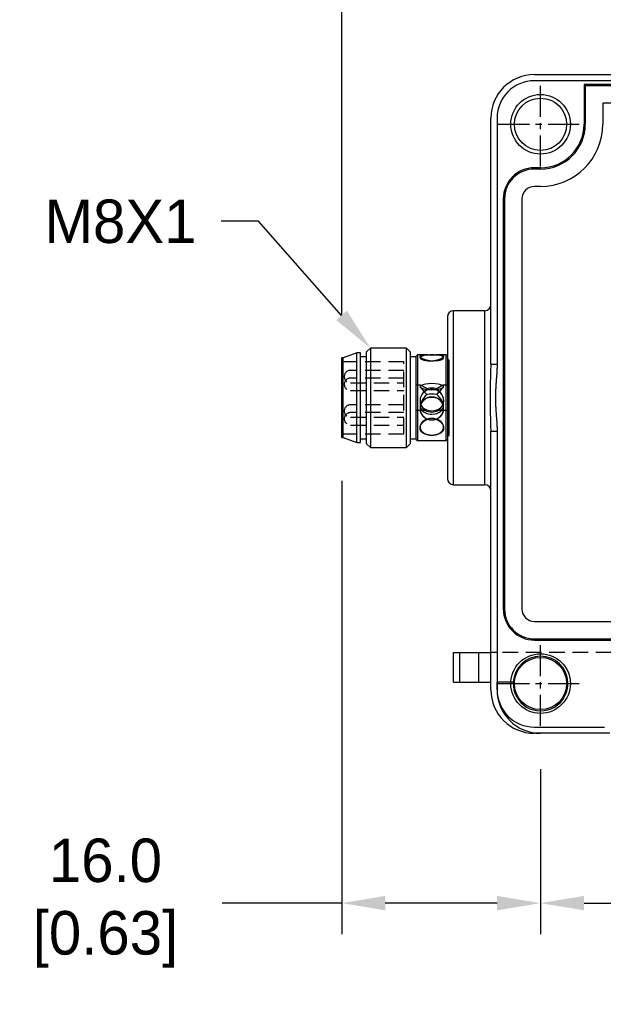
# Model space of a CAD drawing. Header units: inches. Extents: x 0 to 432, y 0 to 279.
# Tile 3 of 6: x 143 to 190, y 140 to 220. Entities that reach past the tile are written whole.
import ezdxf
from ezdxf import colors
from ezdxf.entities.mleader import LeaderData, LeaderLine
from ezdxf.math import Vec2, Vec3

# ---------------------------------------------------------------- set-up
doc = ezdxf.new("R2010")
doc.units = ezdxf.units.IN
doc.header["$LTSCALE"] = 10
doc.header["$MEASUREMENT"] = 0
doc.linetypes.add('CENTER', pattern=[0.4, 0.25, -0.05, 0.05, -0.05])
doc.linetypes.add('HIDDEN2', pattern=[0.1875, 0.125, -0.0625])
for name, color, linetype in [('CENTER', 40, 'CENTER'), ('DIMENSIONS', 140, 'Continuous'), ('HIDDEN', 102, 'HIDDEN2'), ('TEXT', 140, 'Continuous')]:
    doc.layers.add(name, color=color, linetype=linetype)
doc.dimstyles.get("Standard").update_dxf_attribs({"dimtxt": 3.5, "dimasz": 3.5, "dimexe": 2.5, "dimexo": 3.5, "dimgap": 1, "dimtad": 0, "dimtih": 1, "dimtoh": 1, "dimdec": 1, "dimzin": 0, "dimdsep": 46, "dimtxsty": 'Standard', "dimcen": 0, "dimadec": 0, "dimazin": 0, "dimtfac": 1, "dimtdec": 1, "dimtofl": 0, "dimtmove": 0, "dimatfit": 3, "dimfxl": 1, "dimtolj": 1, "dimtzin": 0, "dimarcsym": 0})

# ---------------------------------------------------------------- blocks, each defined once
blk = doc.blocks.new('*D52')
at = {"layer": 'DEFPOINTS', "color": 0, "transparency": 16777216}
for p in [(169.358, 231.645), (247.658, 212.484), (169.358, 192.484)]:
    blk.add_point(p, dxfattribs=at)
at = {"layer": 'DIMENSIONS', "color": 0, "lineweight": -2, "transparency": 16777216}
for p, q in [((169.358, 195.984), (169.358, 234.145)), ((247.658, 215.984), (247.658, 234.145)), ((172.858, 231.645), (200.217, 231.645)), ((244.158, 231.645), (216.8, 231.645))]:
    blk.add_line(p, q, dxfattribs=at)
at = {"layer": 'DIMENSIONS', "color": 0, "transparency": 16777216}
for points in [[(172.858, 232.228), (172.858, 231.062), (169.358, 231.645)], [(244.158, 232.228), (244.158, 231.062), (247.658, 231.645)]]:
    blk.add_solid(points, dxfattribs=at)
at = {"layer": 'DIMENSIONS', "color": 0, "transparency": 16777216, "char_height": 3.5, "attachment_point": 5}
for s, insert in [('\\A1;78.3', (208.508, 234.395)), ('\\A1;[3.08]', (208.508, 228.895))]:
    blk.add_mtext(s, dxfattribs=dict(at, insert=insert))
blk = doc.blocks.new('*D55')
at = {"layer": 'DEFPOINTS', "color": 0, "transparency": 16777216}
for p in [(185.358, 162.884), (237.358, 162.884), (185.358, 148.618)]:
    blk.add_point(p, dxfattribs=at)
at = {"layer": 'DIMENSIONS', "color": 0, "lineweight": -2, "transparency": 16777216}
for p, q in [((185.358, 159.384), (185.358, 146.118)), ((237.358, 159.384), (237.358, 146.118)), ((188.858, 148.618), (203.067, 148.618)), ((233.858, 148.618), (219.65, 148.618))]:
    blk.add_line(p, q, dxfattribs=at)
at = {"layer": 'DIMENSIONS', "color": 0, "transparency": 16777216}
for points in [[(188.858, 149.201), (188.858, 148.035), (185.358, 148.618)], [(233.858, 149.201), (233.858, 148.035), (237.358, 148.618)]]:
    blk.add_solid(points, dxfattribs=at)
at = {"layer": 'DIMENSIONS', "color": 0, "transparency": 16777216, "char_height": 3.5, "attachment_point": 5}
for s, insert in [('\\A1;52.0', (211.358, 151.368)), ('\\A1;[2.05]', (211.358, 145.868))]:
    blk.add_mtext(s, dxfattribs=dict(at, insert=insert))
blk = doc.blocks.new('*D56')
at = {"layer": 'DEFPOINTS', "color": 0, "transparency": 16777216}
for p in [(169.358, 186.084), (169.358, 148.618), (185.358, 148.618)]:
    blk.add_point(p, dxfattribs=at)
at = {"layer": 'DIMENSIONS', "color": 0, "lineweight": -2, "transparency": 16777216}
for p, q in [((169.358, 182.584), (169.358, 146.118)), ((185.358, 152.118), (185.358, 151.118)), ((169.358, 148.618), (159.73, 148.618)), ((181.858, 148.618), (172.858, 148.618))]:
    blk.add_line(p, q, dxfattribs=at)
at = {"layer": 'DIMENSIONS', "color": 0, "transparency": 16777216}
for points in [[(172.858, 149.201), (172.858, 148.035), (169.358, 148.618)], [(181.858, 149.201), (181.858, 148.035), (185.358, 148.618)]]:
    blk.add_solid(points, dxfattribs=at)
at = {"layer": 'DIMENSIONS', "color": 0, "transparency": 16777216, "insert": (149.689, 148.618), "char_height": 3.5, "attachment_point": 5}
blk.add_mtext('\\A1; 16.0\\P [0.63]', dxfattribs=at)

msp = doc.modelspace()

# ---------------------------------------------------------------- linework, layer by layer
for p, q in [((184.858, 215.284), (240.358, 215.284)), ((240.358, 214.784), (184.858, 214.784)), ((188.858, 214.484), (188.858, 211.284)), ((240.358, 214.484), (188.858, 214.484)), ((240.258, 214.384), (188.958, 214.384)), ((188.958, 214.384), (188.958, 211.284)), ((190.358, 212.984), (190.358, 211.284)), ((238.858, 212.984), (190.358, 212.984)), ((181.358, 191.976), (181.358, 211.784)), ((181.858, 211.784), (181.858, 191.976)), ((185.358, 207.784), (184.858, 207.784)), ((185.358, 207.684), (184.858, 207.684)), ((185.358, 206.284), (184.858, 206.284)), ((182.358, 205.284), (182.358, 172.284)), ((182.458, 205.284), (182.458, 172.284)), ((183.858, 205.284), (183.858, 172.284)), ((177.858, 195.784), (177.858, 182.784)), ((178.358, 182.284), (178.358, 196.284)), ((180.858, 196.284), (178.358, 196.284)), ((180.858, 196.284), (180.858, 182.284)), ((170.558, 192.884), (169.458, 192.484)), ((170.558, 185.684), (170.558, 192.884)), ((170.858, 192.884), (170.558, 192.884)), ((170.858, 185.684), (170.858, 192.884)), ((171.358, 192.584), (170.858, 192.584)), ((171.658, 193.284), (171.358, 192.984)), ((171.358, 185.584), (171.358, 192.984)), ((171.658, 193.284), (171.658, 185.284)), ((174.558, 193.284), (171.658, 193.284)), ((174.558, 185.284), (174.558, 193.284)), ((174.858, 192.984), (174.558, 193.284)), ((174.858, 192.984), (174.858, 185.584)), ((175.358, 192.584), (174.858, 192.584)), ((175.458, 192.734), (175.358, 192.634)), ((175.358, 185.934), (175.358, 192.634)), ((175.458, 192.734), (175.458, 185.834)), ((176.294, 192.734), (175.458, 192.734)), ((175.658, 192.616), (175.658, 192.491)), ((177.758, 192.734), (176.928, 192.734)), ((177.558, 192.491), (177.558, 192.616)), ((177.758, 185.834), (177.758, 192.734)), ((177.858, 192.634), (177.758, 192.734)), ((169.358, 186.084), (169.358, 192.484)), ((169.458, 192.484), (169.358, 192.484)), ((169.458, 186.084), (169.458, 192.484)), ((178.008, 192.284), (177.858, 192.434)), ((178.008, 192.184), (177.858, 192.184)), ((178.008, 186.284), (178.008, 192.284)), ((181.358, 191.976), (181.858, 191.976)), ((175.702, 190.284), (175.358, 190.284)), ((175.658, 190.25), (175.658, 190.172)), ((178.008, 190.284), (177.522, 190.284)), ((177.558, 190.172), (177.558, 190.25)), ((175.658, 189.046), (175.658, 189.027)), ((175.658, 188.633), (175.658, 188.577)), ((177.558, 189.025), (177.558, 189.046)), ((177.558, 188.577), (177.558, 188.633)), ((175.358, 188.284), (175.984, 188.284)), ((175.658, 188.424), (175.658, 188.391)), ((177.238, 188.284), (178.008, 188.284)), ((177.558, 188.391), (177.558, 188.424)), ((175.658, 186.936), (175.658, 186.844)), ((177.558, 186.844), (177.558, 186.936)), ((177.858, 186.384), (178.008, 186.384)), ((177.858, 186.134), (178.008, 186.284)), ((181.358, 186.591), (181.858, 186.591)), ((181.358, 165.784), (181.358, 186.591)), ((181.858, 186.591), (181.858, 165.784)), ((169.358, 186.084), (169.458, 186.084)), ((169.458, 186.084), (170.558, 185.684)), ((170.558, 185.684), (170.858, 185.684)), ((170.858, 185.984), (171.358, 185.984)), ((171.358, 185.584), (171.658, 185.284)), ((174.558, 185.284), (174.858, 185.584)), ((174.858, 185.984), (175.358, 185.984)), ((175.358, 185.934), (175.458, 185.834)), ((175.458, 185.834), (177.758, 185.834)), ((177.758, 185.834), (177.858, 185.934)), ((171.658, 185.284), (174.558, 185.284)), ((178.358, 182.284), (180.858, 182.284)), ((184.858, 171.284), (237.858, 171.284)), ((184.858, 169.884), (237.858, 169.884)), ((184.858, 169.784), (237.858, 169.784)), ((178.358, 168.784), (178.858, 168.784)), ((178.358, 166.384), (178.358, 168.784)), ((178.858, 168.784), (181.358, 168.784)), ((178.858, 166.384), (178.858, 168.784)), ((180.358, 168.784), (180.358, 166.384)), ((181.858, 168.784), (181.692, 168.784)), ((181.858, 168.784), (181.858, 166.384)), ((178.358, 166.384), (178.858, 166.384)), ((178.858, 166.384), (181.358, 166.384)), ((181.858, 165.784), (181.858, 166.384)), ((184.858, 162.784), (190.515, 162.784)), ((190.942, 162.284), (184.858, 162.284))]:
    msp.add_line(p, q)
for points in [[(176.459, 192.248), (176.448, 192.249), (176.437, 192.25), (176.426, 192.251), (176.415, 192.252), (176.404, 192.253), (176.393, 192.255), (176.382, 192.256), (176.371, 192.257), (176.36, 192.259), (176.349, 192.261), (176.339, 192.262), (176.328, 192.264), (176.317, 192.266), (176.307, 192.267), (176.296, 192.269), (176.285, 192.271), (176.275, 192.273), (176.264, 192.275), (176.254, 192.277), (176.244, 192.28), (176.233, 192.282), (176.223, 192.284), (176.213, 192.286), (176.203, 192.289), (176.193, 192.291), (176.183, 192.294), (176.173, 192.296), (176.163, 192.299), (176.153, 192.302), (176.143, 192.304), (176.134, 192.307), (176.124, 192.31), (176.115, 192.313), (176.105, 192.315), (176.096, 192.318), (176.086, 192.321), (176.077, 192.324), (176.068, 192.327), (176.059, 192.331), (176.05, 192.334), (176.041, 192.337), (176.032, 192.34), (176.023, 192.343), (176.014, 192.347), (176.006, 192.35), (175.997, 192.353), (175.988, 192.357), (175.98, 192.36), (175.972, 192.363), (175.963, 192.367), (175.955, 192.37), (175.947, 192.374), (175.939, 192.377), (175.932, 192.381), (175.924, 192.384), (175.916, 192.388), (175.909, 192.392), (175.901, 192.395), (175.894, 192.399), (175.887, 192.403), (175.879, 192.406), (175.872, 192.41), (175.865, 192.414), (175.858, 192.417), (175.852, 192.421), (175.845, 192.425), (175.838, 192.429), (175.832, 192.432), (175.826, 192.436), (175.819, 192.44), (175.813, 192.444), (175.807, 192.448), (175.801, 192.451), (175.795, 192.455), (175.79, 192.459), (175.784, 192.463), (175.778, 192.467), (175.773, 192.47), (175.768, 192.474), (175.763, 192.478), (175.758, 192.482), (175.753, 192.485), (175.748, 192.489), (175.743, 192.493), (175.739, 192.497), (175.734, 192.5), (175.73, 192.504), (175.726, 192.508), (175.722, 192.512), (175.718, 192.515), (175.714, 192.519), (175.71, 192.523), (175.707, 192.526), (175.703, 192.53), (175.7, 192.534), (175.697, 192.537), (175.694, 192.541), (175.691, 192.544), (175.688, 192.548), (175.685, 192.551), (175.683, 192.555), (175.68, 192.558), (175.678, 192.562), (175.676, 192.565), (175.674, 192.569), (175.672, 192.572), (175.67, 192.575), (175.668, 192.579), (175.667, 192.582), (175.665, 192.585), (175.664, 192.588), (175.663, 192.592), (175.662, 192.595), (175.661, 192.598), (175.66, 192.601), (175.66, 192.604), (175.659, 192.607), (175.659, 192.61), (175.659, 192.613), (175.658, 192.616), (175.659, 192.619), (175.659, 192.622), (175.659, 192.625), (175.66, 192.627), (175.66, 192.63), (175.661, 192.633), (175.662, 192.635), (175.663, 192.638), (175.664, 192.641), (175.665, 192.643), (175.667, 192.646), (175.668, 192.648), (175.67, 192.651), (175.672, 192.653), (175.673, 192.655), (175.676, 192.658), (175.678, 192.66), (175.68, 192.662), (175.682, 192.665), (175.685, 192.667), (175.688, 192.669), (175.69, 192.671), (175.693, 192.673), (175.696, 192.675), (175.7, 192.677), (175.703, 192.679), (175.706, 192.681), (175.71, 192.683), (175.714, 192.684), (175.717, 192.686), (175.721, 192.688), (175.725, 192.69), (175.73, 192.691), (175.734, 192.693), (175.738, 192.694), (175.743, 192.696), (175.748, 192.697), (175.752, 192.699), (175.757, 192.7), (175.762, 192.702), (175.768, 192.703), (175.773, 192.704), (175.778, 192.706), (175.784, 192.707), (175.789, 192.708), (175.795, 192.709), (175.801, 192.71), (175.807, 192.711), (175.813, 192.712), (175.819, 192.714), (175.825, 192.715), (175.832, 192.715), (175.838, 192.716), (175.845, 192.717), (175.851, 192.718), (175.858, 192.719), (175.865, 192.72), (175.872, 192.721), (175.879, 192.721), (175.886, 192.722), (175.893, 192.723), (175.901, 192.723), (175.908, 192.724), (175.916, 192.725), (175.923, 192.725), (175.931, 192.726), (175.939, 192.726), (175.947, 192.727), (175.955, 192.727), (175.963, 192.728), (175.971, 192.728), (175.98, 192.729), (175.988, 192.729), (175.997, 192.729), (176.005, 192.73), (176.014, 192.73), (176.023, 192.73), (176.031, 192.731), (176.04, 192.731), (176.049, 192.731), (176.058, 192.731), (176.067, 192.732), (176.077, 192.732), (176.086, 192.732), (176.095, 192.732), (176.104, 192.732), (176.114, 192.733), (176.123, 192.733), (176.133, 192.733), (176.143, 192.733), (176.152, 192.733), (176.162, 192.733), (176.172, 192.733), (176.182, 192.733), (176.192, 192.733), (176.202, 192.733), (176.212, 192.734), (176.223, 192.734), (176.233, 192.734), (176.243, 192.734), (176.254, 192.734), (176.264, 192.734), (176.274, 192.734), (176.285, 192.734), (176.296, 192.734), (176.306, 192.734), (176.317, 192.734), (176.327, 192.734), (176.338, 192.734), (176.349, 192.734), (176.36, 192.734), (176.37, 192.734), (176.381, 192.734), (176.392, 192.734), (176.403, 192.733), (176.414, 192.733), (176.425, 192.733), (176.437, 192.733), (176.448, 192.733), (176.459, 192.733)], [(175.684, 192.547), (175.659, 192.5), (175.671, 192.451), (175.724, 192.401), (175.82, 192.354), (175.952, 192.313), (176.111, 192.281), (176.284, 192.259), (176.459, 192.248)], [(176.459, 192.733), (176.198, 192.712), (175.961, 192.671), (175.784, 192.613), (175.684, 192.547)], [(176.758, 192.733), (176.608, 192.736), (176.459, 192.733)], [(176.758, 192.733), (176.769, 192.733), (176.78, 192.733), (176.791, 192.733), (176.802, 192.733), (176.813, 192.733), (176.824, 192.734), (176.835, 192.734), (176.846, 192.734), (176.857, 192.734), (176.868, 192.734), (176.878, 192.734), (176.889, 192.734), (176.9, 192.734), (176.91, 192.734), (176.921, 192.734), (176.932, 192.734), (176.942, 192.734), (176.953, 192.734), (176.963, 192.734), (176.973, 192.734), (176.984, 192.734), (176.994, 192.734), (177.004, 192.734), (177.014, 192.733), (177.024, 192.733), (177.034, 192.733), (177.044, 192.733), (177.054, 192.733), (177.064, 192.733), (177.074, 192.733), (177.083, 192.733), (177.093, 192.733), (177.102, 192.733), (177.112, 192.732), (177.121, 192.732), (177.131, 192.732), (177.14, 192.732), (177.149, 192.732), (177.158, 192.731), (177.167, 192.731), (177.176, 192.731), (177.185, 192.731), (177.194, 192.73), (177.203, 192.73), (177.211, 192.73), (177.22, 192.729), (177.229, 192.729), (177.237, 192.729), (177.245, 192.728), (177.254, 192.728), (177.262, 192.727), (177.27, 192.727), (177.278, 192.726), (177.285, 192.726), (177.293, 192.725), (177.301, 192.725), (177.308, 192.724), (177.316, 192.723), (177.323, 192.723), (177.33, 192.722), (177.338, 192.721), (177.345, 192.721), (177.352, 192.72), (177.359, 192.719), (177.365, 192.718), (177.372, 192.717), (177.379, 192.716), (177.385, 192.716), (177.391, 192.715), (177.398, 192.714), (177.404, 192.713), (177.41, 192.711), (177.416, 192.71), (177.422, 192.709), (177.427, 192.708), (177.433, 192.707), (177.439, 192.706), (177.444, 192.704), (177.449, 192.703), (177.454, 192.702), (177.459, 192.7), (177.464, 192.699), (177.469, 192.697), (177.474, 192.696), (177.478, 192.694), (177.483, 192.693), (177.487, 192.691), (177.491, 192.69), (177.495, 192.688), (177.499, 192.686), (177.503, 192.685), (177.507, 192.683), (177.51, 192.681), (177.514, 192.679), (177.517, 192.677), (177.52, 192.675), (177.523, 192.673), (177.526, 192.671), (177.529, 192.669), (177.532, 192.667), (177.534, 192.665), (177.537, 192.662), (177.539, 192.66), (177.541, 192.658), (177.543, 192.656), (177.545, 192.653), (177.547, 192.651), (177.549, 192.648), (177.55, 192.646), (177.552, 192.643), (177.553, 192.641), (177.554, 192.638), (177.555, 192.636), (177.556, 192.633), (177.557, 192.63), (177.557, 192.628), (177.558, 192.625), (177.558, 192.622), (177.558, 192.619), (177.558, 192.616), (177.558, 192.613), (177.558, 192.61), (177.558, 192.607), (177.557, 192.604), (177.557, 192.601), (177.556, 192.598), (177.555, 192.595), (177.554, 192.592), (177.553, 192.589), (177.552, 192.585), (177.55, 192.582), (177.549, 192.579), (177.547, 192.576), (177.545, 192.572), (177.544, 192.569), (177.541, 192.565), (177.539, 192.562), (177.537, 192.559), (177.535, 192.555), (177.532, 192.552), (177.529, 192.548), (177.527, 192.545), (177.524, 192.541), (177.521, 192.537), (177.517, 192.534), (177.514, 192.53), (177.511, 192.527), (177.507, 192.523), (177.503, 192.519), (177.5, 192.516), (177.496, 192.512), (177.492, 192.508), (177.487, 192.504), (177.483, 192.501), (177.479, 192.497), (177.474, 192.493), (177.469, 192.489), (177.465, 192.486), (177.46, 192.482), (177.455, 192.478), (177.449, 192.474), (177.444, 192.47), (177.439, 192.467), (177.433, 192.463), (177.428, 192.459), (177.422, 192.455), (177.416, 192.451), (177.41, 192.448), (177.404, 192.444), (177.398, 192.44), (177.392, 192.436), (177.385, 192.433), (177.379, 192.429), (177.372, 192.425), (177.366, 192.421), (177.359, 192.418), (177.352, 192.414), (177.345, 192.41), (177.338, 192.406), (177.331, 192.403), (177.324, 192.399), (177.316, 192.395), (177.309, 192.392), (177.301, 192.388), (177.294, 192.385), (177.286, 192.381), (177.278, 192.377), (177.27, 192.374), (177.262, 192.37), (177.254, 192.367), (177.246, 192.363), (177.237, 192.36), (177.229, 192.357), (177.22, 192.353), (177.212, 192.35), (177.203, 192.347), (177.194, 192.343), (177.186, 192.34), (177.177, 192.337), (177.168, 192.334), (177.159, 192.331), (177.15, 192.328), (177.14, 192.325), (177.131, 192.322), (177.122, 192.319), (177.113, 192.316), (177.103, 192.313), (177.094, 192.31), (177.084, 192.307), (177.074, 192.304), (177.065, 192.302), (177.055, 192.299), (177.045, 192.297), (177.035, 192.294), (177.025, 192.291), (177.015, 192.289), (177.005, 192.287), (176.994, 192.284), (176.984, 192.282), (176.974, 192.28), (176.963, 192.278), (176.953, 192.275), (176.943, 192.273), (176.932, 192.271), (176.921, 192.269), (176.911, 192.268), (176.9, 192.266), (176.89, 192.264), (176.879, 192.262), (176.868, 192.261), (176.857, 192.259), (176.847, 192.257), (176.836, 192.256), (176.825, 192.255), (176.814, 192.253), (176.803, 192.252), (176.792, 192.251), (176.78, 192.25), (176.769, 192.249), (176.758, 192.248)], [(177.531, 192.549), (177.43, 192.614), (177.253, 192.671), (177.018, 192.712), (176.758, 192.733)], [(176.758, 192.248), (177.107, 192.281), (177.267, 192.313), (177.4, 192.354), (177.495, 192.402), (177.547, 192.452), (177.557, 192.502), (177.531, 192.549)], [(176.459, 192.248), (176.608, 192.245), (176.758, 192.248)], [(181.858, 191.976), (181.858, 191.901), (181.857, 191.826), (181.856, 191.751), (181.853, 191.676), (181.851, 191.601), (181.847, 191.526), (181.844, 191.451), (181.84, 191.376), (181.835, 191.301), (181.831, 191.226), (181.826, 191.151), (181.82, 191.076), (181.815, 191.002), (181.809, 190.927), (181.804, 190.852), (181.798, 190.777), (181.792, 190.702), (181.787, 190.627), (181.781, 190.553), (181.776, 190.478), (181.77, 190.403), (181.765, 190.328), (181.76, 190.253), (181.755, 190.178), (181.751, 190.103), (181.747, 190.028), (181.743, 189.953), (181.739, 189.879), (181.736, 189.804), (181.733, 189.729), (181.731, 189.654), (181.728, 189.579), (181.727, 189.504), (181.725, 189.429), (181.725, 189.354), (181.725, 189.28), (181.725, 189.205), (181.726, 189.13), (181.727, 189.055), (181.729, 188.981), (181.731, 188.906), (181.733, 188.831), (181.736, 188.756), (181.739, 188.682), (181.743, 188.607), (181.747, 188.532), (181.751, 188.458), (181.756, 188.383), (181.761, 188.308), (181.765, 188.234), (181.771, 188.159), (181.776, 188.084), (181.781, 188.01), (181.787, 187.935), (181.793, 187.861), (181.798, 187.786), (181.804, 187.711), (181.81, 187.637), (181.815, 187.562), (181.821, 187.487), (181.826, 187.413), (181.831, 187.338), (181.835, 187.264), (181.84, 187.189), (181.844, 187.114), (181.847, 187.04), (181.851, 186.965), (181.853, 186.89), (181.856, 186.815), (181.857, 186.741), (181.858, 186.666), (181.858, 186.591)], [(175.743, 190.274), (175.68, 190.225), (175.658, 190.172), (175.68, 190.12), (175.743, 190.071)], [(175.695, 190.284), (175.691, 190.283), (175.687, 190.283), (175.683, 190.282), (175.679, 190.281), (175.676, 190.28), (175.673, 190.279), (175.67, 190.277), (175.668, 190.275), (175.665, 190.273), (175.663, 190.27), (175.662, 190.267), (175.661, 190.264), (175.66, 190.26), (175.659, 190.257), (175.659, 190.253), (175.659, 190.248), (175.659, 190.243), (175.659, 190.239), (175.66, 190.233), (175.661, 190.228), (175.663, 190.222), (175.665, 190.216), (175.667, 190.21), (175.669, 190.203), (175.672, 190.197), (175.675, 190.19), (175.678, 190.183), (175.681, 190.175), (175.685, 190.168), (175.689, 190.16), (175.693, 190.152), (175.698, 190.143), (175.703, 190.135), (175.708, 190.126), (175.713, 190.118), (175.719, 190.109), (175.724, 190.099), (175.73, 190.09), (175.737, 190.081), (175.743, 190.071)], [(177.474, 190.274), (177.332, 190.332), (177.123, 190.379), (176.871, 190.409), (176.608, 190.418), (176.346, 190.409), (176.094, 190.379), (175.885, 190.332), (175.743, 190.274)], [(177.474, 190.071), (177.482, 190.083), (177.489, 190.094), (177.496, 190.105), (177.503, 190.116), (177.51, 190.127), (177.516, 190.138), (177.521, 190.148), (177.527, 190.158), (177.532, 190.167), (177.536, 190.176), (177.54, 190.185), (177.544, 190.194), (177.547, 190.202), (177.55, 190.21), (177.553, 190.218), (177.555, 190.225), (177.556, 190.232), (177.558, 190.238), (177.558, 190.244), (177.558, 190.25), (177.558, 190.255), (177.558, 190.26), (177.556, 190.264), (177.555, 190.268), (177.553, 190.271), (177.55, 190.274), (177.547, 190.277), (177.544, 190.279), (177.54, 190.281), (177.536, 190.282), (177.532, 190.283), (177.527, 190.283), (177.521, 190.284), (177.516, 190.283), (177.51, 190.283), (177.503, 190.282), (177.496, 190.28), (177.489, 190.278), (177.482, 190.276), (177.474, 190.274)], [(177.474, 190.071), (177.537, 190.12), (177.558, 190.172), (177.537, 190.225), (177.474, 190.274)], [(175.743, 189.424), (175.68, 189.241), (175.658, 189.046), (175.68, 188.85), (175.743, 188.667)], [(175.743, 190.071), (175.885, 190.013), (176.094, 189.966), (176.346, 189.936), (176.608, 189.926), (176.871, 189.936), (177.123, 189.966), (177.332, 190.013), (177.474, 190.071)], [(177.474, 189.424), (177.412, 189.536), (177.332, 189.641), (177.235, 189.736), (177.123, 189.817), (177.001, 189.881), (176.871, 189.927), (176.739, 189.954), (176.608, 189.963), (176.478, 189.954), (176.346, 189.927), (176.216, 189.881), (176.094, 189.817), (175.982, 189.736), (175.885, 189.641), (175.805, 189.536), (175.743, 189.424)], [(177.474, 188.667), (177.537, 188.85), (177.558, 189.046), (177.537, 189.241), (177.474, 189.424)], [(176.459, 189.331), (176.305, 189.294), (176.153, 189.23), (176.011, 189.137), (175.886, 189.02), (175.785, 188.882), (175.713, 188.732), (175.672, 188.577), (175.658, 188.424), (175.672, 188.272), (175.713, 188.117), (175.785, 187.966), (175.886, 187.829), (176.011, 187.711), (176.153, 187.619), (176.305, 187.555), (176.459, 187.518)], [(175.743, 188.91), (175.68, 188.776), (175.658, 188.633), (175.68, 188.49), (175.743, 188.356)], [(175.743, 188.91), (175.735, 188.892), (175.728, 188.875), (175.721, 188.857), (175.714, 188.839), (175.707, 188.822), (175.701, 188.804), (175.696, 188.787), (175.69, 188.77), (175.685, 188.753), (175.681, 188.736), (175.677, 188.719), (175.673, 188.702), (175.67, 188.686), (175.667, 188.669), (175.664, 188.653), (175.662, 188.638), (175.661, 188.622), (175.659, 188.606), (175.659, 188.591), (175.658, 188.576), (175.659, 188.562), (175.659, 188.548), (175.661, 188.534), (175.662, 188.52), (175.664, 188.507), (175.667, 188.494), (175.67, 188.482), (175.673, 188.47), (175.677, 188.459), (175.681, 188.447), (175.685, 188.436), (175.69, 188.426), (175.696, 188.416), (175.701, 188.406), (175.707, 188.397), (175.714, 188.388), (175.721, 188.379), (175.728, 188.371), (175.735, 188.363), (175.743, 188.356)], [(176.459, 189.331), (176.448, 189.329), (176.437, 189.327), (176.426, 189.324), (176.414, 189.322), (176.403, 189.32), (176.392, 189.317), (176.381, 189.314), (176.37, 189.311), (176.36, 189.308), (176.349, 189.305), (176.338, 189.302), (176.327, 189.299), (176.316, 189.295), (176.306, 189.291), (176.295, 189.288), (176.284, 189.284), (176.274, 189.28), (176.264, 189.276), (176.253, 189.271), (176.243, 189.267), (176.233, 189.262), (176.222, 189.258), (176.212, 189.253), (176.202, 189.248), (176.192, 189.243), (176.182, 189.238), (176.172, 189.233), (176.162, 189.227), (176.152, 189.222), (176.143, 189.216), (176.133, 189.211), (176.123, 189.205), (176.114, 189.199), (176.104, 189.193), (176.095, 189.187), (176.085, 189.181), (176.076, 189.174), (176.067, 189.168), (176.058, 189.161), (176.049, 189.155), (176.04, 189.148), (176.031, 189.141), (176.022, 189.134), (176.013, 189.127), (176.005, 189.12), (175.996, 189.113), (175.988, 189.105), (175.98, 189.098), (175.971, 189.09), (175.963, 189.082), (175.955, 189.075), (175.947, 189.067), (175.939, 189.059), (175.931, 189.051), (175.923, 189.043), (175.916, 189.035), (175.908, 189.026), (175.901, 189.018), (175.893, 189.009), (175.886, 189.001), (175.879, 188.992), (175.872, 188.984), (175.865, 188.975), (175.858, 188.966), (175.851, 188.957), (175.844, 188.948), (175.838, 188.939), (175.831, 188.93), (175.825, 188.921), (175.819, 188.911), (175.813, 188.902), (175.807, 188.893), (175.801, 188.883), (175.795, 188.874), (175.789, 188.864), (175.784, 188.854), (175.778, 188.845), (175.773, 188.835), (175.768, 188.825), (175.763, 188.815), (175.758, 188.805), (175.753, 188.795), (175.748, 188.785), (175.743, 188.775), (175.739, 188.765), (175.734, 188.755), (175.73, 188.744), (175.726, 188.734), (175.722, 188.724), (175.718, 188.713), (175.714, 188.703), (175.71, 188.692), (175.707, 188.682), (175.703, 188.671), (175.7, 188.661), (175.697, 188.65), (175.693, 188.64), (175.691, 188.629), (175.688, 188.618), (175.685, 188.608), (175.682, 188.597), (175.68, 188.586), (175.678, 188.576), (175.676, 188.565), (175.673, 188.554), (175.672, 188.543), (175.67, 188.532), (175.668, 188.521), (175.667, 188.51), (175.665, 188.499), (175.664, 188.488), (175.663, 188.478), (175.662, 188.467), (175.661, 188.456), (175.66, 188.445), (175.66, 188.434), (175.659, 188.423), (175.659, 188.412), (175.659, 188.401), (175.658, 188.39), (175.659, 188.379), (175.659, 188.368), (175.659, 188.358), (175.66, 188.347), (175.66, 188.336), (175.661, 188.325), (175.662, 188.315), (175.663, 188.304), (175.664, 188.293), (175.665, 188.282), (175.667, 188.272), (175.668, 188.261), (175.67, 188.25), (175.672, 188.24), (175.674, 188.229), (175.676, 188.219), (175.678, 188.208), (175.68, 188.198), (175.683, 188.187), (175.685, 188.177), (175.688, 188.167), (175.691, 188.156), (175.694, 188.146), (175.697, 188.136), (175.7, 188.126), (175.703, 188.116), (175.707, 188.106), (175.71, 188.096), (175.714, 188.086), (175.718, 188.076), (175.722, 188.066), (175.726, 188.056), (175.73, 188.047), (175.734, 188.037), (175.739, 188.027), (175.743, 188.018), (175.748, 188.008), (175.753, 187.999), (175.758, 187.989), (175.763, 187.98), (175.768, 187.971), (175.773, 187.962), (175.778, 187.953), (175.784, 187.943), (175.79, 187.934), (175.795, 187.926), (175.801, 187.917), (175.807, 187.908), (175.813, 187.899), (175.819, 187.891), (175.825, 187.882), (175.832, 187.874), (175.838, 187.865), (175.845, 187.857), (175.851, 187.849), (175.858, 187.841), (175.865, 187.833), (175.872, 187.825), (175.879, 187.817), (175.886, 187.809), (175.894, 187.801), (175.901, 187.794), (175.908, 187.786), (175.916, 187.779), (175.924, 187.771), (175.931, 187.764), (175.939, 187.757), (175.947, 187.75), (175.955, 187.743), (175.963, 187.736), (175.972, 187.729), (175.98, 187.722), (175.988, 187.715), (175.997, 187.709), (176.005, 187.702), (176.014, 187.696), (176.023, 187.69), (176.032, 187.683), (176.041, 187.677), (176.049, 187.671), (176.058, 187.665), (176.068, 187.66), (176.077, 187.654), (176.086, 187.648), (176.095, 187.643), (176.105, 187.637), (176.114, 187.632), (176.124, 187.627), (176.133, 187.622), (176.143, 187.617), (176.153, 187.612), (176.162, 187.607), (176.172, 187.603), (176.182, 187.598), (176.192, 187.594), (176.202, 187.589), (176.213, 187.585), (176.223, 187.581), (176.233, 187.577), (176.243, 187.573), (176.254, 187.569), (176.264, 187.566), (176.275, 187.562), (176.285, 187.558), (176.296, 187.555), (176.306, 187.552), (176.317, 187.549), (176.327, 187.546), (176.338, 187.543), (176.349, 187.54), (176.36, 187.537), (176.37, 187.535), (176.381, 187.532), (176.392, 187.53), (176.403, 187.528), (176.414, 187.526), (176.425, 187.524), (176.437, 187.522), (176.448, 187.52), (176.459, 187.518)], [(177.474, 188.91), (177.412, 188.992), (177.332, 189.069), (177.235, 189.138), (177.123, 189.198), (177.001, 189.245), (176.871, 189.279), (176.739, 189.298), (176.608, 189.305), (176.346, 189.279), (176.216, 189.245), (176.094, 189.198), (175.982, 189.138), (175.885, 189.069), (175.805, 188.992), (175.743, 188.91)], [(175.743, 188.667), (175.805, 188.556), (175.885, 188.45), (175.982, 188.356), (176.094, 188.274), (176.216, 188.21), (176.346, 188.164), (176.478, 188.137), (176.608, 188.128), (176.739, 188.137), (176.871, 188.164), (177.001, 188.21), (177.123, 188.274), (177.235, 188.356), (177.332, 188.45), (177.412, 188.556), (177.474, 188.667)], [(176.758, 187.518), (176.769, 187.52), (176.78, 187.522), (176.791, 187.523), (176.802, 187.525), (176.813, 187.528), (176.824, 187.53), (176.835, 187.532), (176.846, 187.535), (176.857, 187.537), (176.867, 187.54), (176.878, 187.543), (176.889, 187.546), (176.9, 187.549), (176.91, 187.552), (176.921, 187.555), (176.931, 187.558), (176.942, 187.562), (176.952, 187.565), (176.963, 187.569), (176.973, 187.573), (176.984, 187.577), (176.994, 187.581), (177.004, 187.585), (177.014, 187.589), (177.024, 187.593), (177.034, 187.598), (177.044, 187.602), (177.054, 187.607), (177.064, 187.612), (177.073, 187.617), (177.083, 187.622), (177.093, 187.627), (177.102, 187.632), (177.112, 187.637), (177.121, 187.643), (177.13, 187.648), (177.14, 187.654), (177.149, 187.659), (177.158, 187.665), (177.167, 187.671), (177.176, 187.677), (177.185, 187.683), (177.194, 187.689), (177.203, 187.696), (177.211, 187.702), (177.22, 187.708), (177.228, 187.715), (177.237, 187.722), (177.245, 187.728), (177.253, 187.735), (177.261, 187.742), (177.269, 187.749), (177.277, 187.756), (177.285, 187.764), (177.293, 187.771), (177.301, 187.778), (177.308, 187.786), (177.316, 187.793), (177.323, 187.801), (177.33, 187.808), (177.337, 187.816), (177.344, 187.824), (177.351, 187.832), (177.358, 187.84), (177.365, 187.848), (177.372, 187.857), (177.378, 187.865), (177.385, 187.873), (177.391, 187.882), (177.397, 187.89), (177.404, 187.899), (177.41, 187.908), (177.416, 187.916), (177.421, 187.925), (177.427, 187.934), (177.433, 187.943), (177.438, 187.952), (177.444, 187.961), (177.449, 187.97), (177.454, 187.98), (177.459, 187.989), (177.464, 187.998), (177.469, 188.008), (177.474, 188.017), (177.478, 188.027), (177.482, 188.036), (177.487, 188.046), (177.491, 188.056), (177.495, 188.065), (177.499, 188.075), (177.503, 188.085), (177.506, 188.095), (177.51, 188.105), (177.514, 188.115), (177.517, 188.125), (177.52, 188.135), (177.523, 188.146), (177.526, 188.156), (177.529, 188.166), (177.532, 188.176), (177.534, 188.187), (177.537, 188.197), (177.539, 188.208), (177.541, 188.218), (177.543, 188.229), (177.545, 188.239), (177.547, 188.25), (177.549, 188.26), (177.55, 188.271), (177.552, 188.282), (177.553, 188.292), (177.554, 188.303), (177.555, 188.314), (177.556, 188.324), (177.557, 188.335), (177.557, 188.346), (177.558, 188.357), (177.558, 188.368), (177.558, 188.379), (177.558, 188.39), (177.558, 188.401), (177.558, 188.411), (177.558, 188.422), (177.557, 188.433), (177.557, 188.444), (177.556, 188.455), (177.555, 188.466), (177.554, 188.477), (177.553, 188.487), (177.552, 188.498), (177.551, 188.509), (177.549, 188.52), (177.547, 188.531), (177.546, 188.542), (177.544, 188.553), (177.542, 188.563), (177.539, 188.574), (177.537, 188.585), (177.535, 188.596), (177.532, 188.607), (177.53, 188.617), (177.527, 188.628), (177.524, 188.639), (177.521, 188.649), (177.518, 188.66), (177.514, 188.67), (177.511, 188.681), (177.507, 188.691), (177.504, 188.702), (177.5, 188.712), (177.496, 188.722), (177.492, 188.733), (177.488, 188.743), (177.483, 188.753), (177.479, 188.764), (177.474, 188.774), (177.47, 188.784), (177.465, 188.794), (177.46, 188.804), (177.455, 188.814), (177.45, 188.824), (177.445, 188.834), (177.439, 188.844), (177.434, 188.853), (177.428, 188.863), (177.423, 188.873), (177.417, 188.882), (177.411, 188.892), (177.405, 188.901), (177.399, 188.911), (177.392, 188.92), (177.386, 188.929), (177.38, 188.938), (177.373, 188.947), (177.367, 188.956), (177.36, 188.965), (177.353, 188.974), (177.346, 188.983), (177.339, 188.991), (177.332, 189), (177.325, 189.008), (177.317, 189.017), (177.31, 189.025), (177.302, 189.034), (177.295, 189.042), (177.287, 189.05), (177.279, 189.058), (177.271, 189.066), (177.263, 189.074), (177.255, 189.082), (177.247, 189.089), (177.238, 189.097), (177.23, 189.104), (177.221, 189.112), (177.213, 189.119), (177.204, 189.126), (177.196, 189.133), (177.187, 189.14), (177.178, 189.147), (177.169, 189.154), (177.16, 189.161), (177.151, 189.167), (177.142, 189.174), (177.132, 189.18), (177.123, 189.186), (177.114, 189.192), (177.104, 189.199), (177.095, 189.204), (177.085, 189.21), (177.075, 189.216), (177.065, 189.222), (177.056, 189.227), (177.046, 189.233), (177.036, 189.238), (177.026, 189.243), (177.015, 189.248), (177.005, 189.253), (176.995, 189.258), (176.985, 189.262), (176.974, 189.267), (176.964, 189.271), (176.954, 189.276), (176.943, 189.28), (176.933, 189.284), (176.922, 189.288), (176.911, 189.291), (176.901, 189.295), (176.89, 189.299), (176.879, 189.302), (176.868, 189.305), (176.857, 189.308), (176.847, 189.311), (176.836, 189.314), (176.825, 189.317), (176.814, 189.32), (176.803, 189.322), (176.791, 189.324), (176.78, 189.327), (176.769, 189.329), (176.758, 189.331)], [(176.758, 187.518), (176.912, 187.555), (177.064, 187.619), (177.206, 187.711), (177.331, 187.829), (177.432, 187.966), (177.504, 188.117), (177.545, 188.272), (177.558, 188.424), (177.545, 188.577), (177.504, 188.732), (177.432, 188.882), (177.331, 189.02), (177.206, 189.137), (177.064, 189.23), (176.912, 189.294), (176.758, 189.331)], [(177.474, 188.356), (177.482, 188.363), (177.489, 188.371), (177.496, 188.379), (177.503, 188.388), (177.51, 188.397), (177.516, 188.406), (177.521, 188.416), (177.527, 188.426), (177.532, 188.437), (177.536, 188.447), (177.54, 188.459), (177.544, 188.47), (177.547, 188.482), (177.55, 188.495), (177.553, 188.507), (177.555, 188.521), (177.556, 188.534), (177.558, 188.548), (177.558, 188.562), (177.558, 188.577), (177.558, 188.592), (177.558, 188.607), (177.556, 188.622), (177.555, 188.638), (177.553, 188.654), (177.55, 188.67), (177.547, 188.686), (177.544, 188.702), (177.54, 188.719), (177.536, 188.736), (177.532, 188.753), (177.527, 188.77), (177.521, 188.787), (177.516, 188.804), (177.51, 188.822), (177.503, 188.839), (177.496, 188.857), (177.489, 188.875), (177.482, 188.892), (177.474, 188.91)], [(177.474, 188.356), (177.537, 188.49), (177.558, 188.633), (177.537, 188.776), (177.474, 188.91)], [(175.743, 188.356), (175.751, 188.349), (175.759, 188.343), (175.768, 188.337), (175.777, 188.331), (175.786, 188.326), (175.795, 188.321), (175.804, 188.316), (175.814, 188.312), (175.824, 188.308), (175.834, 188.304), (175.845, 188.301), (175.855, 188.298), (175.866, 188.295), (175.877, 188.293), (175.888, 188.29), (175.899, 188.289), (175.911, 188.287), (175.923, 188.286), (175.935, 188.285), (175.947, 188.284), (175.959, 188.284), (175.971, 188.284), (175.984, 188.284), (175.997, 188.284), (176.009, 188.285), (176.022, 188.285), (176.035, 188.286), (176.048, 188.288), (176.062, 188.289), (176.075, 188.291), (176.089, 188.293), (176.102, 188.295), (176.116, 188.297), (176.13, 188.299), (176.145, 188.302), (176.159, 188.305), (176.173, 188.308), (176.188, 188.311), (176.203, 188.314), (176.218, 188.318)], [(175.743, 188.356), (175.805, 188.274), (175.885, 188.197), (175.982, 188.128), (176.094, 188.069), (176.216, 188.021), (176.346, 187.988), (176.478, 187.968), (176.608, 187.961), (176.871, 187.988), (177.001, 188.021), (177.123, 188.069), (177.235, 188.128), (177.332, 188.197), (177.412, 188.274), (177.474, 188.356)], [(176.999, 188.318), (177.014, 188.314), (177.029, 188.311), (177.044, 188.308), (177.058, 188.305), (177.072, 188.302), (177.087, 188.299), (177.101, 188.297), (177.114, 188.295), (177.128, 188.293), (177.142, 188.291), (177.155, 188.289), (177.168, 188.288), (177.182, 188.286), (177.195, 188.285), (177.207, 188.285), (177.22, 188.284), (177.233, 188.284), (177.245, 188.284), (177.257, 188.284), (177.27, 188.284), (177.282, 188.285), (177.294, 188.286), (177.305, 188.287), (177.317, 188.289), (177.328, 188.29), (177.34, 188.293), (177.351, 188.295), (177.361, 188.298), (177.372, 188.301), (177.382, 188.304), (177.393, 188.308), (177.403, 188.312), (177.412, 188.316), (177.422, 188.321), (177.431, 188.326), (177.44, 188.331), (177.449, 188.337), (177.458, 188.343), (177.466, 188.349), (177.474, 188.356)], [(176.459, 186.273), (176.448, 186.274), (176.437, 186.275), (176.426, 186.276), (176.415, 186.277), (176.404, 186.278), (176.393, 186.279), (176.382, 186.281), (176.371, 186.282), (176.36, 186.284), (176.349, 186.285), (176.339, 186.287), (176.328, 186.288), (176.317, 186.29), (176.307, 186.292), (176.296, 186.294), (176.285, 186.296), (176.275, 186.298), (176.264, 186.3), (176.254, 186.302), (176.244, 186.304), (176.233, 186.306), (176.223, 186.309), (176.213, 186.311), (176.203, 186.314), (176.193, 186.316), (176.183, 186.319), (176.173, 186.321), (176.163, 186.324), (176.153, 186.327), (176.143, 186.33), (176.134, 186.333), (176.124, 186.336), (176.115, 186.339), (176.105, 186.342), (176.096, 186.345), (176.086, 186.348), (176.077, 186.352), (176.068, 186.355), (176.059, 186.359), (176.05, 186.362), (176.041, 186.366), (176.032, 186.37), (176.023, 186.373), (176.014, 186.377), (176.006, 186.381), (175.997, 186.385), (175.988, 186.389), (175.98, 186.393), (175.972, 186.397), (175.963, 186.401), (175.955, 186.406), (175.947, 186.41), (175.939, 186.414), (175.932, 186.419), (175.924, 186.423), (175.916, 186.428), (175.909, 186.433), (175.901, 186.437), (175.894, 186.442), (175.887, 186.447), (175.879, 186.452), (175.872, 186.457), (175.865, 186.462), (175.858, 186.467), (175.852, 186.472), (175.845, 186.478), (175.838, 186.483), (175.832, 186.488), (175.826, 186.494), (175.819, 186.499), (175.813, 186.505), (175.807, 186.51), (175.801, 186.516), (175.795, 186.522), (175.79, 186.528), (175.784, 186.534), (175.778, 186.539), (175.773, 186.545), (175.768, 186.552), (175.763, 186.558), (175.758, 186.564), (175.753, 186.57), (175.748, 186.576), (175.743, 186.583), (175.739, 186.589), (175.734, 186.595), (175.73, 186.602), (175.726, 186.608), (175.722, 186.615), (175.718, 186.622), (175.714, 186.628), (175.71, 186.635), (175.707, 186.642), (175.703, 186.649), (175.7, 186.656), (175.697, 186.663), (175.694, 186.67), (175.691, 186.677), (175.688, 186.684), (175.685, 186.691), (175.683, 186.699), (175.68, 186.706), (175.678, 186.713), (175.676, 186.721), (175.674, 186.728), (175.672, 186.736), (175.67, 186.743), (175.668, 186.751), (175.667, 186.758), (175.665, 186.766), (175.664, 186.773), (175.663, 186.781), (175.662, 186.789), (175.661, 186.796), (175.66, 186.804), (175.66, 186.812), (175.659, 186.82), (175.659, 186.828), (175.659, 186.836), (175.658, 186.844), (175.659, 186.852), (175.659, 186.86), (175.659, 186.868), (175.66, 186.876), (175.66, 186.884), (175.661, 186.892), (175.662, 186.9), (175.663, 186.908), (175.664, 186.916), (175.665, 186.925), (175.667, 186.933), (175.668, 186.941), (175.67, 186.949), (175.672, 186.957), (175.673, 186.965), (175.676, 186.974), (175.678, 186.982), (175.68, 186.99), (175.682, 186.998), (175.685, 187.007), (175.688, 187.015), (175.69, 187.023), (175.693, 187.031), (175.696, 187.039), (175.7, 187.048), (175.703, 187.056), (175.706, 187.064), (175.71, 187.072), (175.714, 187.08), (175.717, 187.088), (175.721, 187.096), (175.725, 187.104), (175.73, 187.113), (175.734, 187.121), (175.738, 187.129), (175.743, 187.137), (175.748, 187.145), (175.752, 187.153), (175.757, 187.161), (175.762, 187.169), (175.768, 187.177), (175.773, 187.185), (175.778, 187.192), (175.784, 187.2), (175.789, 187.208), (175.795, 187.216), (175.801, 187.224), (175.807, 187.231), (175.813, 187.239), (175.819, 187.246), (175.825, 187.254), (175.832, 187.261), (175.838, 187.269), (175.845, 187.276), (175.851, 187.284), (175.858, 187.291), (175.865, 187.298), (175.872, 187.305), (175.879, 187.313), (175.886, 187.32), (175.893, 187.327), (175.901, 187.334), (175.908, 187.341), (175.916, 187.347), (175.923, 187.354), (175.931, 187.361), (175.939, 187.368), (175.947, 187.374), (175.955, 187.381), (175.963, 187.387), (175.971, 187.394), (175.98, 187.4), (175.988, 187.406), (175.997, 187.413), (176.005, 187.419), (176.014, 187.425), (176.023, 187.431), (176.031, 187.437), (176.04, 187.443), (176.049, 187.448), (176.058, 187.454), (176.067, 187.46), (176.077, 187.465), (176.086, 187.47), (176.095, 187.476), (176.104, 187.481), (176.114, 187.486), (176.123, 187.491), (176.133, 187.496), (176.143, 187.501), (176.152, 187.506), (176.162, 187.51), (176.172, 187.515), (176.182, 187.519), (176.192, 187.524), (176.202, 187.528), (176.212, 187.532), (176.223, 187.536), (176.233, 187.54), (176.243, 187.544), (176.254, 187.548), (176.264, 187.552), (176.274, 187.555), (176.285, 187.559), (176.296, 187.562), (176.306, 187.565), (176.317, 187.569), (176.327, 187.572), (176.338, 187.575), (176.349, 187.577), (176.36, 187.58), (176.37, 187.583), (176.381, 187.585), (176.392, 187.588), (176.403, 187.59), (176.414, 187.592), (176.425, 187.594), (176.437, 187.596), (176.448, 187.598), (176.459, 187.599)], [(176.459, 187.599), (176.305, 187.573), (176.153, 187.526), (176.011, 187.458), (175.886, 187.372), (175.785, 187.271), (175.713, 187.161), (175.672, 187.048), (175.658, 186.936)], [(176.758, 187.599), (176.608, 187.608), (176.459, 187.599)], [(176.758, 187.599), (176.769, 187.598), (176.78, 187.596), (176.791, 187.594), (176.802, 187.592), (176.813, 187.59), (176.824, 187.588), (176.835, 187.585), (176.846, 187.583), (176.857, 187.58), (176.868, 187.578), (176.878, 187.575), (176.889, 187.572), (176.9, 187.569), (176.91, 187.566), (176.921, 187.562), (176.932, 187.559), (176.942, 187.555), (176.953, 187.552), (176.963, 187.548), (176.973, 187.544), (176.984, 187.541), (176.994, 187.537), (177.004, 187.533), (177.014, 187.528), (177.024, 187.524), (177.034, 187.52), (177.044, 187.515), (177.054, 187.511), (177.064, 187.506), (177.074, 187.501), (177.083, 187.496), (177.093, 187.491), (177.102, 187.486), (177.112, 187.481), (177.121, 187.476), (177.131, 187.471), (177.14, 187.465), (177.149, 187.46), (177.158, 187.454), (177.167, 187.449), (177.176, 187.443), (177.185, 187.437), (177.194, 187.431), (177.203, 187.425), (177.211, 187.419), (177.22, 187.413), (177.229, 187.407), (177.237, 187.4), (177.245, 187.394), (177.254, 187.388), (177.262, 187.381), (177.27, 187.375), (177.278, 187.368), (177.285, 187.361), (177.293, 187.355), (177.301, 187.348), (177.308, 187.341), (177.316, 187.334), (177.323, 187.327), (177.33, 187.32), (177.338, 187.313), (177.345, 187.306), (177.352, 187.299), (177.359, 187.291), (177.365, 187.284), (177.372, 187.277), (177.379, 187.269), (177.385, 187.262), (177.391, 187.254), (177.398, 187.247), (177.404, 187.239), (177.41, 187.232), (177.416, 187.224), (177.422, 187.216), (177.427, 187.208), (177.433, 187.201), (177.439, 187.193), (177.444, 187.185), (177.449, 187.177), (177.454, 187.169), (177.459, 187.161), (177.464, 187.153), (177.469, 187.145), (177.474, 187.137), (177.478, 187.129), (177.483, 187.121), (177.487, 187.113), (177.491, 187.105), (177.495, 187.097), (177.499, 187.089), (177.503, 187.081), (177.507, 187.073), (177.51, 187.065), (177.514, 187.056), (177.517, 187.048), (177.52, 187.04), (177.523, 187.032), (177.526, 187.024), (177.529, 187.015), (177.532, 187.007), (177.534, 186.999), (177.537, 186.991), (177.539, 186.982), (177.541, 186.974), (177.543, 186.966), (177.545, 186.958), (177.547, 186.95), (177.549, 186.941), (177.55, 186.933), (177.552, 186.925), (177.553, 186.917), (177.554, 186.909), (177.555, 186.901), (177.556, 186.893), (177.557, 186.885), (177.557, 186.877), (177.558, 186.868), (177.558, 186.86), (177.558, 186.852), (177.558, 186.844), (177.558, 186.836), (177.558, 186.828), (177.558, 186.821), (177.557, 186.813), (177.557, 186.805), (177.556, 186.797), (177.555, 186.789), (177.554, 186.782), (177.553, 186.774), (177.552, 186.766), (177.55, 186.759), (177.549, 186.751), (177.547, 186.744), (177.545, 186.736), (177.544, 186.729), (177.541, 186.721), (177.539, 186.714), (177.537, 186.706), (177.535, 186.699), (177.532, 186.692), (177.529, 186.685), (177.527, 186.678), (177.524, 186.67), (177.521, 186.663), (177.517, 186.656), (177.514, 186.649), (177.511, 186.643), (177.507, 186.636), (177.503, 186.629), (177.5, 186.622), (177.496, 186.616), (177.492, 186.609), (177.487, 186.602), (177.483, 186.596), (177.479, 186.589), (177.474, 186.583), (177.469, 186.577), (177.465, 186.57), (177.46, 186.564), (177.455, 186.558), (177.449, 186.552), (177.444, 186.546), (177.439, 186.54), (177.433, 186.534), (177.428, 186.528), (177.422, 186.522), (177.416, 186.516), (177.41, 186.511), (177.404, 186.505), (177.398, 186.499), (177.392, 186.494), (177.385, 186.488), (177.379, 186.483), (177.372, 186.478), (177.366, 186.473), (177.359, 186.467), (177.352, 186.462), (177.345, 186.457), (177.338, 186.452), (177.331, 186.447), (177.324, 186.442), (177.316, 186.438), (177.309, 186.433), (177.301, 186.428), (177.294, 186.424), (177.286, 186.419), (177.278, 186.415), (177.27, 186.41), (177.262, 186.406), (177.254, 186.402), (177.246, 186.397), (177.237, 186.393), (177.229, 186.389), (177.22, 186.385), (177.212, 186.381), (177.203, 186.377), (177.194, 186.373), (177.186, 186.37), (177.177, 186.366), (177.168, 186.362), (177.159, 186.359), (177.15, 186.355), (177.14, 186.352), (177.131, 186.349), (177.122, 186.345), (177.113, 186.342), (177.103, 186.339), (177.094, 186.336), (177.084, 186.333), (177.074, 186.33), (177.065, 186.327), (177.055, 186.324), (177.045, 186.322), (177.035, 186.319), (177.025, 186.316), (177.015, 186.314), (177.005, 186.311), (176.994, 186.309), (176.984, 186.306), (176.974, 186.304), (176.963, 186.302), (176.953, 186.3), (176.943, 186.298), (176.932, 186.296), (176.921, 186.294), (176.911, 186.292), (176.9, 186.29), (176.89, 186.288), (176.879, 186.287), (176.868, 186.285), (176.857, 186.284), (176.847, 186.282), (176.836, 186.281), (176.825, 186.279), (176.814, 186.278), (176.803, 186.277), (176.792, 186.276), (176.78, 186.275), (176.769, 186.274), (176.758, 186.273)], [(177.558, 186.936), (177.545, 187.048), (177.504, 187.161), (177.432, 187.271), (177.331, 187.372), (177.206, 187.458), (177.064, 187.526), (176.912, 187.573), (176.758, 187.599)], [(175.658, 186.936), (175.672, 186.824), (175.713, 186.711), (175.785, 186.601), (175.886, 186.5), (176.011, 186.414), (176.153, 186.347), (176.305, 186.299), (176.459, 186.273)], [(176.459, 186.273), (176.608, 186.264), (176.758, 186.273)], [(176.758, 186.273), (176.912, 186.299), (177.064, 186.347), (177.206, 186.414), (177.331, 186.5), (177.432, 186.601), (177.504, 186.711), (177.545, 186.824), (177.558, 186.936)]]:
    msp.add_lwpolyline(points)
for centre, radius in [((185.358, 211.284), 2.4), ((185.358, 211.284), 2.1), ((185.358, 166.284), 2.4), ((185.358, 166.284), 2.1)]:
    msp.add_circle(centre, radius)
for centre, radius, start, end in [((184.858, 211.784), 3.5, 90, 180), ((184.858, 211.784), 3, 90, 180), ((185.358, 211.284), 5, 270, 0), ((185.358, 211.284), 3.5, 270, 0), ((185.358, 211.284), 3.6, 270, 0), ((184.858, 205.284), 2.5, 90, 180), ((184.858, 205.284), 2.4, 90, 180), ((184.858, 205.284), 1, 90, 180), ((180.858, 196.784), 0.5, 270, 0), ((178.358, 195.784), 0.5, 90, 180), ((176.608, 251.777), 59.044, 269.85476, 270.14524), ((176.608, 194.014), 1.772, 265.15579, 274.84421), ((239.308, 189.284), 58.012, 177.45525, 182.60053), ((239.308, 189.284), 58.012, 177.33972, 177.45525), ((174.452, 187.567), 2.999, 53.92104, 64.49729), ((178.763, 187.571), 2.994, 115.49445, 126.08722), ((176.545, 189.046), 0.887, 154.73851, 205.26149), ((178.279, 191.872), 3.111, 215.38968, 228.50328), ((176.911, 188.927), 1.269, 123.10582, 156.96583), ((177.521, 188.07), 1.966, 131.48985, 154.68853), ((176.608, 188.913), 1.146, 70.08337, 109.91663), ((176.608, 186.517), 3.051, 82.64582, 97.35418), ((174.938, 191.873), 3.111, 311.49759, 324.60945), ((176.306, 188.927), 1.269, 23.03387, 56.89448), ((175.696, 188.07), 1.966, 25.31105, 48.51057), ((176.685, 189.046), 0.875, 334.35914, 25.64086), ((176.354, 189), 0.696, 208.59778, 258.73705), ((176.608, 188.429), 0.914, 80.57865, 99.42135), ((176.608, 188.359), 0.983, 81.23965, 98.76035), ((176.863, 189), 0.696, 281.26038, 331.40479), ((176.608, 189.085), 0.861, 243.0256, 296.9744), ((176.608, 186.565), 1.045, 81.76403, 98.23597), ((176.608, 188.571), 1.063, 261.90853, 278.09147), ((176.608, 188.489), 0.983, 261.23965, 278.76035), ((176.608, 188.136), 1.869, 265.40692, 274.59308), ((239.308, 189.284), 58.012, 182.60053, 182.66028), ((178.358, 182.784), 0.5, 180, 270), ((180.858, 181.784), 0.5, 0, 90), ((184.858, 172.284), 2.5, 180, 270), ((184.858, 172.284), 2.4, 180, 270), ((184.858, 172.284), 1, 180, 270), ((185.358, 166.284), 2.2, 2.60525, 177.39475), ((185.358, 166.284), 2.2, 177.39475, 2.60525), ((184.858, 165.784), 3.5, 180, 270), ((184.858, 165.784), 3, 180, 270), ((185.358, 165.784), 3.5, 180, 270)]:
    msp.add_arc(centre, radius, start, end)
at = {"layer": 'CENTER'}
for p, q in [((185.358, 207.884), (185.358, 214.684)), ((181.958, 211.284), (188.758, 211.284)), ((185.358, 162.884), (185.358, 169.684)), ((181.958, 166.284), (188.758, 166.284))]:
    msp.add_line(p, q, dxfattribs=at)
at = {"layer": 'HIDDEN'}
for p, q in [((174.358, 192.184), (169.358, 192.184)), ((174.358, 186.384), (174.358, 192.184)), ((174.358, 191.484), (170.058, 191.484)), ((174.358, 190.859), (170.058, 190.859)), ((170.058, 190.484), (174.358, 190.484)), ((170.058, 189.859), (174.358, 189.859)), ((174.358, 188.709), (170.058, 188.709)), ((174.358, 188.084), (170.058, 188.084)), ((170.058, 187.709), (174.358, 187.709)), ((170.058, 187.084), (174.358, 187.084)), ((169.358, 186.384), (174.358, 186.384)), ((181.858, 168.784), (181.358, 168.784)), ((191.058, 168.784), (181.858, 168.784)), ((183.161, 166.384), (181.358, 166.384))]:
    msp.add_line(p, q, dxfattribs=at)
for centre in [(170.058, 190.984), (170.058, 190.359), (170.058, 188.209), (170.058, 187.584)]:
    msp.add_arc(centre, 0.5, 90, 270, dxfattribs=at)

# ---------------------------------------------------------------- dimensions: what is measured, and where the dimension line sits
at = {"layer": 'DIMENSIONS'}
for base, p1, p2, picture, middle in [((169.358, 231.645), (247.658, 212.484), (169.358, 192.484), '*D52', (208.508, 231.645)), ((185.358, 148.618), (237.358, 162.884), (185.358, 162.884), '*D55', (211.358, 148.618))]:
    dim = msp.add_linear_dim(base=base, p1=p1, p2=p2, dimstyle='Standard', override={"dimpost": '\\X'}, dxfattribs=at)
    dim.commit()
    dim.dimension.update_dxf_attribs({"geometry": picture, "text_midpoint": middle})
dim = msp.add_linear_dim(base=(169.358, 148.618), p1=(185.358, 148.618), p2=(169.358, 186.084), text=' <>', dimstyle='Standard', override={"dimpost": '\\X'}, dxfattribs=at)
dim.commit()
dim.dimension.update_dxf_attribs({"geometry": '*D56', "text_midpoint": (149.689, 148.618), "dimtype": 160})

# ---------------------------------------------------------------- leaders
at = {"layer": 'TEXT'}
ml = msp.add_multileader_mtext('Standard', dxfattribs=at)
ml.set_content('M8X1', color=256)
ml.set_leader_properties()
ml.build(insert=Vec2(0, 0))
ml.multileader.update_dxf_attribs({"text_left_attachment_type": 2, "text_right_attachment_type": 2, "dogleg_length": 3, "arrow_head_size": 3.5})
ctx = ml.context
ctx.base_point, ctx.char_height, ctx.arrow_head_size, ctx.plane_origin = Vec3(143.995, 203.48), 3.5, 3.5, Vec3(171.658, 193.284)
ctx.left_attachment, ctx.right_attachment, ctx.text_align_type = 2, 2, 2
notes = []
notes.append((ctx, [(0, (1, 1, 0), (162.662, 203.48), (-1, 0), 3, [(0, [(171.658, 193.284)], 0, [])])]))
ctx.mtext.insert, ctx.mtext.alignment, ctx.mtext.flow_direction = Vec3(157.662, 205.23), 3, 5
for ctx, leaders in notes:
    for number, flags, end, landing, length, lines in leaders:
        leader = LeaderData()
        leader.index, (leader.has_last_leader_line, leader.has_dogleg_vector, leader.attachment_direction) = number, flags
        leader.last_leader_point, leader.dogleg_vector, leader.dogleg_length = Vec3(end), Vec3(landing), length
        for number, points, colour, breaks in lines:
            line = LeaderLine()
            line.index, line.vertices, line.color, line.breaks = number, Vec3.list(points), colors.encode_raw_color(colour), breaks
            leader.lines.append(line)
        ctx.leaders.append(leader)

doc.saveas('drawing.dxf')
